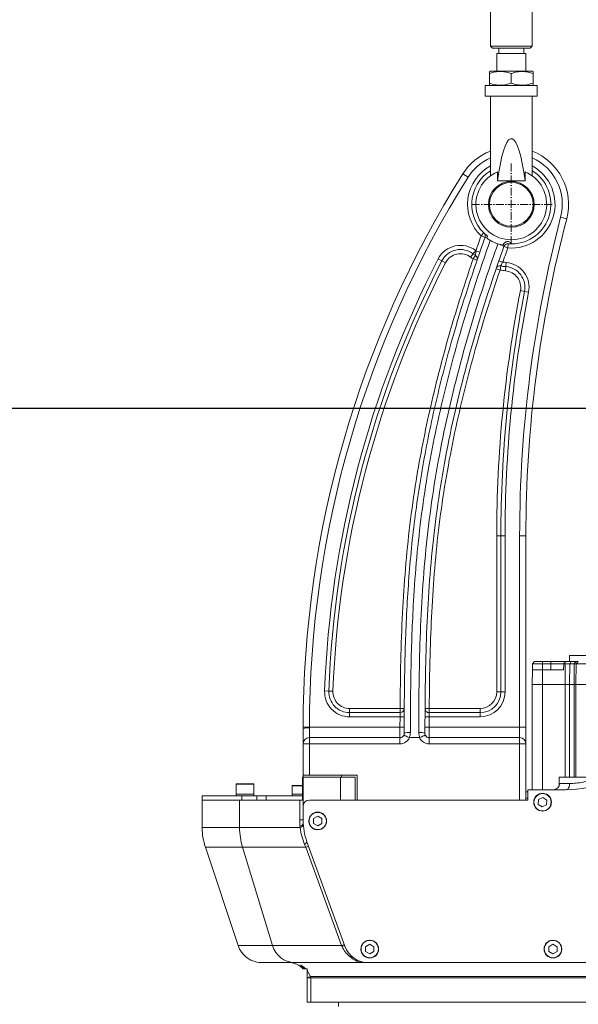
# Model space of a CAD drawing. Header units: millimetres. Extents: x -46 to 5160, y -5105 to -1541.
# Tile 4 of 104: x 494 to 763, y -3402 to -2929. Entities that reach past the tile are written whole.
import ezdxf

# ---------------------------------------------------------------- set-up
doc = ezdxf.new("R2010")
doc.units = ezdxf.units.MM
doc.header["$LTSCALE"] = 0.3175
doc.linetypes.add('ACAD_ISO10W100', pattern=[18, 12, -3, 0, -3])
for name, color, linetype, lineweight in [('1轮廓实线层', 7, 'Continuous', 18), ('7标注层', 4, 'Continuous', 13), ('中心线', 4, 'ACAD_ISO10W100', 20)]:
    doc.layers.add(name, color=color, linetype=linetype, lineweight=lineweight)
doc.styles.add('标准汉字', font='gbenor.shx', dxfattribs={"bigfont": 'gbcbig.shx'})
doc.dimstyles.new('M1：10', dxfattribs={"dimscale": 10, "dimtxt": 3.5, "dimasz": 2.5, "dimexe": 2, "dimexo": 0, "dimgap": 1.5, "dimtad": 1, "dimdec": 4, "dimdsep": 46, "dimtxsty": '标准汉字', "dimcen": 5, "dimdle": 5, "dimclrd": 1, "dimclre": 1, "dimclrt": 256, "dimadec": 4, "dimazin": 2, "dimtfac": 1, "dimtdec": 4, "dimtmove": 0, "dimatfit": 3, "dimfxl": 1, "dimtolj": 1, "dimarcsym": 0})

# ---------------------------------------------------------------- blocks, each defined once
blk = doc.blocks.new('A$C60CB0801')
at = {"layer": '中心线'}
for p, q in [((0, 19.65), (0, -19.65)), ((19.65, 0), (-19.65, 0))]:
    blk.add_line(p, q, dxfattribs=at)
blk = doc.blocks.new('*D5')
at = {"layer": '7标注层', "color": 1, "lineweight": -2, "ltscale": 12, "transparency": 16777216}
for p, q in [((892.65, -3116.07), (405.91, -3116.07)), ((425.91, -3551.07), (425.91, -3141.07)), ((678.32, -3576.07), (405.91, -3576.07))]:
    blk.add_line(p, q, dxfattribs=at)
at = {"layer": '7标注层', "color": 1, "transparency": 16777216}
for points in [[(430.08, -3141.07), (421.74, -3141.07), (425.91, -3116.07)], [(421.74, -3551.07), (430.08, -3551.07), (425.91, -3576.07)]]:
    blk.add_solid(points, dxfattribs=at)
at = {"layer": 'Defpoints', "color": 0, "transparency": 16777216}
for p in [(425.91, -3116.07), (892.65, -3116.07), (678.32, -3576.07)]:
    blk.add_point(p, dxfattribs=at)
at = {"layer": '7标注层', "transparency": 16777216, "insert": (393.41, -3346.07), "char_height": 35, "attachment_point": 5, "rotation": 90, "style": '标准汉字'}
blk.add_mtext('\\A1;460', dxfattribs=at)
blk = doc.blocks.new('*D6')
at = {"layer": '7标注层', "color": 1, "lineweight": -2, "ltscale": 12, "transparency": 16777216}
for p, q in [((872.99, -2502.07), (405.91, -2502.07)), ((425.91, -2527.07), (425.91, -3091.07)), ((883.28, -3116.07), (405.91, -3116.07))]:
    blk.add_line(p, q, dxfattribs=at)
at = {"layer": '7标注层', "color": 1, "transparency": 16777216}
for points in [[(430.08, -2527.07), (421.74, -2527.07), (425.91, -2502.07)], [(421.74, -3091.07), (430.08, -3091.07), (425.91, -3116.07)]]:
    blk.add_solid(points, dxfattribs=at)
at = {"layer": 'Defpoints', "color": 0, "transparency": 16777216}
for p in [(872.99, -2502.07), (425.91, -3116.07), (883.28, -3116.07)]:
    blk.add_point(p, dxfattribs=at)
at = {"layer": '7标注层', "transparency": 16777216, "insert": (393.41, -2809.07), "char_height": 35, "attachment_point": 5, "rotation": 90, "style": '标准汉字'}
blk.add_mtext('\\A1;614', dxfattribs=at)
blk = doc.blocks.new('*D15')
at = {"layer": '7标注层', "color": 1, "lineweight": -2, "ltscale": 12, "transparency": 16777216}
blk.add_arc((960.65, -3116.07), 402.44, 93.5599, 118.4401, dxfattribs=at)
at = {"layer": '7标注层', "color": 1, "transparency": 16777216}
for points in [[(935.79, -2718.57), (935.53, -2710.24), (960.65, -2713.63)], [(766.9, -2758.6), (771.09, -2765.8), (747.39, -2774.78)]]:
    blk.add_solid(points, dxfattribs=at)
at = {"layer": 'Defpoints', "color": 0, "transparency": 16777216}
for p in [(960.65, -2413.51), (635.28, -2595.36), (886.16, -2720.58), (960.65, -3116.07), (960.65, -3228.32)]:
    blk.add_point(p, dxfattribs=at)
at = {"layer": '7标注层', "transparency": 16777216, "insert": (816.47, -2705.72), "char_height": 35, "attachment_point": 5, "rotation": 19.3597, "style": '标准汉字'}
blk.add_mtext('\\A1;32%%d', dxfattribs=at)

msp = doc.modelspace()

# ---------------------------------------------------------------- linework, layer by layer
at = {"layer": '1轮廓实线层', "linetype": 'Continuous', "ltscale": 12}
for p, q in [((720.65043, -2480.08683), (720.65043, -2942.08683)), ((740.65043, -2942.08683), (740.65043, -2480.08683)), ((720.65043, -2942.08683), (721.65043, -2943.08683)), ((720.65043, -2942.08683), (730.65043, -2942.08683)), ((730.65043, -2943.08683), (721.65043, -2943.08683)), ((724.65043, -2943.08683), (724.65043, -2945.58683)), ((730.65043, -2942.08683), (740.65043, -2942.08683)), ((739.65043, -2943.08683), (730.65043, -2943.08683)), ((736.65043, -2945.58683), (736.65043, -2943.08683)), ((739.65043, -2943.08683), (740.65043, -2942.08683)), ((723.65043, -2945.58683), (723.65043, -2954.08683)), ((723.65043, -2945.58683), (730.65043, -2945.58683)), ((730.65043, -2945.58683), (737.65043, -2945.58683)), ((737.65043, -2954.08683), (737.65043, -2945.58683)), ((720.52543, -2954.08683), (720.15043, -2954.30334)), ((720.15043, -2954.24344), (720.15043, -2955.24116)), ((720.15043, -2955.24116), (720.15043, -2959.9325)), ((740.77543, -2954.08683), (720.52543, -2954.08683)), ((730.65043, -2959.9325), (730.65043, -2955.24116)), ((741.15043, -2954.30334), (740.77543, -2954.08683)), ((741.15043, -2954.3367), (741.15043, -2955.24116)), ((741.15043, -2955.24116), (741.15043, -2959.9325)), ((718.15043, -2961.08683), (718.15043, -2966.08683)), ((743.15043, -2961.08683), (718.15043, -2961.08683)), ((720.15043, -2959.9325), (720.15043, -2960.93022)), ((720.15043, -2960.87032), (720.52543, -2961.08683)), ((740.77543, -2961.08683), (741.15043, -2960.87032)), ((741.15043, -2959.9325), (741.15043, -2960.83696)), ((743.15043, -2966.08683), (743.15043, -2961.08683)), ((718.15043, -2966.08683), (743.15043, -2966.08683)), ((720.65043, -2966.08683), (720.65043, -3004.3391)), ((740.65043, -3004.3391), (740.65043, -2966.08683)), ((731.07008, -2986.57077), (730.23077, -2986.57077)), ((707.37, -3003.4488), (709.90969, -3005.04568)), ((724.03605, -3002.42637), (724.03605, -3006.74683)), ((737.26481, -3006.74683), (737.26481, -3002.42637)), ((724.03605, -3006.74683), (737.26481, -3006.74683)), ((757.25202, -3025.05857), (754.35003, -3024.29802)), ((716.12866, -3033.25648), (717.51168, -3031.81175)), ((716.12866, -3033.25648), (718.01162, -3033.93063)), ((718.98993, -3033.95624), (718.84456, -3034.2306)), ((719.26586, -3033.29839), (718.98993, -3033.95624)), ((728.93729, -3039.01684), (727.05346, -3038.34514)), ((728.93729, -3039.01684), (729.10045, -3037.0235)), ((712.31799, -3041.83387), (711.09583, -3043.417)), ((713.41648, -3042.64271), (712.26755, -3044.27977)), ((712.31799, -3041.83387), (713.54015, -3040.25073)), ((713.63376, -3040.32268), (715.5226, -3040.98015)), ((697.32761, -3045.15027), (695.5517, -3044.23042)), ((699.10353, -3046.07013), (697.32761, -3045.15027)), ((714.1597, -3044.92767), (712.26755, -3044.27977)), ((726.55645, -3045.78591), (724.66688, -3045.13052)), ((725.2355, -3049.62535), (725.57393, -3047.6542)), ((728.05168, -3047.97406), (727.87843, -3049.96654)), ((728.05168, -3047.97406), (728.22493, -3045.98158)), ((725.2355, -3049.62535), (723.34267, -3048.97945)), ((736.99998, -3059.8534), (735.03707, -3059.47001)), ((736.99998, -3059.8534), (738.96289, -3060.23678)), ((725.65043, -3177.16935), (723.65043, -3177.16935)), ((723.65043, -3252.06642), (723.65043, -3177.16935)), ((725.65043, -3177.16935), (727.65043, -3177.16935)), ((725.65043, -3252.06642), (725.65043, -3177.16935)), ((727.65043, -3177.16935), (727.65043, -3252.06642)), ((737.65043, -3177.16935), (734.65043, -3177.16935)), ((734.65043, -3269.06642), (734.65043, -3177.16935)), ((737.65043, -3177.16935), (737.65043, -3269.06642)), ((758.65046, -3234.56642), (758.65046, -3237.59142)), ((740.77261, -3241.56642), (740.6505, -3248.56241)), ((740.82498, -3238.5663), (740.77261, -3241.56642)), ((741.84245, -3237.56645), (740.82501, -3238.5663)), ((749.65043, -3237.56642), (745.65043, -3237.56642)), ((745.65043, -3237.56643), (745.65043, -3238.56627)), ((745.65043, -3238.56627), (749.65043, -3238.56627)), ((745.65043, -3238.5663), (745.65043, -3241.56642)), ((745.65043, -3241.56642), (745.65043, -3248.56241)), ((755.77261, -3241.56642), (745.65043, -3241.56642)), ((749.65043, -3237.56642), (749.65043, -3238.56627)), ((749.65043, -3238.56627), (749.65043, -3241.56642)), ((755.82498, -3238.56626), (755.77261, -3241.56642)), ((755.88243, -3238.50981), (755.82498, -3238.56626)), ((756.84243, -3237.56641), (755.88243, -3238.5098)), ((756.48391, -3238.56626), (755.88243, -3238.5098)), ((756.48391, -3248.56667), (756.48391, -3238.56625)), ((758.6052, -3248.56667), (758.72862, -3238.56625)), ((758.72865, -3238.56625), (759.44809, -3237.5664)), ((760.89518, -3238.56627), (758.72865, -3238.56627)), ((761.61462, -3237.56642), (759.4481, -3237.56642)), ((760.89515, -3238.56626), (760.77172, -3248.56667)), ((761.61463, -3237.56641), (760.89518, -3238.56626)), ((761.82498, -3238.56627), (761.6505, -3248.56241)), ((762.84243, -3237.56642), (761.82498, -3238.56627)), ((642.97865, -3251.69972), (640.97999, -3251.62638)), ((644.9773, -3251.77306), (642.97865, -3251.69972)), ((740.6505, -3248.56442), (740.6505, -3299.06642)), ((756.48391, -3248.56667), (745.65043, -3248.56442)), ((745.65043, -3248.56442), (745.65043, -3299.06642)), ((756.48391, -3293.06642), (756.48391, -3248.56692)), ((758.60519, -3293.06642), (758.60519, -3248.56692)), ((760.77175, -3248.56667), (758.60523, -3248.56667)), ((760.77171, -3248.56692), (760.77171, -3293.06642)), ((761.6505, -3248.56442), (761.6505, -3293.06642)), ((725.65043, -3252.06642), (723.65043, -3252.06642)), ((725.65043, -3252.06642), (727.65043, -3252.06642)), ((652.97192, -3260.06642), (677.20564, -3260.06642)), ((652.97192, -3260.06642), (652.97192, -3262.06642)), ((679.20558, -3260.08096), (677.20564, -3260.06642)), ((677.20564, -3260.06642), (677.20564, -3262.06642)), ((691.20587, -3260.06642), (689.20592, -3260.05176)), ((691.20587, -3260.06642), (715.65043, -3260.06642)), ((691.20587, -3260.06642), (691.20587, -3262.06642)), ((715.65043, -3262.06642), (715.65043, -3260.06642)), ((652.97192, -3262.06642), (652.97192, -3264.06642)), ((652.97192, -3262.06642), (677.20564, -3262.06642)), ((677.18089, -3264.06642), (652.97192, -3264.06642)), ((677.1611, -3269.06642), (677.18089, -3264.06642)), ((679.18087, -3264.0767), (677.18089, -3264.06642)), ((689.18099, -3264.05608), (691.18097, -3264.06642)), ((691.18097, -3264.06642), (691.1611, -3269.06642)), ((715.65043, -3264.06642), (691.18097, -3264.06642)), ((691.20587, -3262.06642), (715.65043, -3262.06642)), ((715.65043, -3262.06642), (715.65043, -3264.06642)), ((630.65043, -3269.59478), (630.65071, -3269.06323)), ((630.65043, -3277.06642), (630.65043, -3269.59478)), ((630.65071, -3269.06323), (633.65071, -3269.06642)), ((633.65071, -3269.06642), (633.65043, -3269.39665)), ((633.65043, -3269.39665), (633.65043, -3274.06642)), ((633.65071, -3269.06642), (677.1611, -3269.06642)), ((679.16109, -3269.0721), (677.1611, -3269.06642)), ((689.16111, -3269.06073), (691.1611, -3269.06642)), ((691.1611, -3269.06642), (734.65043, -3269.06642)), ((734.65043, -3274.06642), (734.65043, -3269.06642)), ((737.65043, -3269.06642), (734.65043, -3269.06642)), ((737.65043, -3269.06642), (737.65043, -3277.06642)), ((633.65043, -3277.06642), (633.65043, -3274.06642)), ((633.65043, -3274.06642), (677.15439, -3274.06642)), ((677.15439, -3277.06642), (677.15439, -3274.06642)), ((686.57181, -3274.06642), (681.73697, -3274.06642)), ((691.15439, -3274.06642), (691.15439, -3277.06642)), ((691.15439, -3274.06642), (734.65043, -3274.06642)), ((734.65043, -3274.06642), (734.65043, -3277.06642)), ((630.65043, -3292.06642), (630.65043, -3277.06642)), ((633.65043, -3277.06642), (630.65043, -3277.06642)), ((633.65043, -3277.06642), (633.65043, -3292.06642)), ((677.15439, -3277.06642), (633.65043, -3277.06642)), ((734.65043, -3277.06642), (691.15439, -3277.06642)), ((737.65043, -3277.06642), (734.65043, -3277.06642)), ((734.65043, -3304.06642), (734.65043, -3277.06642)), ((737.65043, -3277.06642), (737.65043, -3304.06642)), ((630.29774, -3293.06642), (630.29774, -3304.06642)), ((630.29774, -3293.06642), (630.38917, -3293.06642)), ((630.38917, -3293.06642), (630.38917, -3304.06642)), ((630.38917, -3293.06642), (630.65043, -3293.06642)), ((633.65043, -3292.06642), (630.65043, -3292.06642)), ((630.65043, -3293.06642), (630.65043, -3292.06642)), ((630.65043, -3307.06642), (630.65043, -3293.06642)), ((630.65043, -3293.06642), (648.65043, -3293.06642)), ((633.65043, -3292.06642), (656.65043, -3292.06642)), ((648.65043, -3304.06642), (648.65043, -3293.06642)), ((648.65043, -3293.06642), (655.65043, -3293.06642)), ((649.15043, -3293.06642), (649.15043, -3292.06642)), ((655.65043, -3293.06642), (655.65043, -3304.06642)), ((656.65043, -3304.06642), (656.65043, -3292.06642)), ((753.65043, -3293.06642), (753.65043, -3296.52038)), ((771.89992, -3293.06642), (753.65043, -3293.06642)), ((598.40043, -3296.36642), (598.40043, -3301.26642)), ((606.90043, -3296.36642), (598.40043, -3296.36642)), ((598.50043, -3296.26642), (606.80043, -3296.26642)), ((606.90043, -3301.26642), (606.90043, -3296.36642)), ((625.40043, -3297.16642), (625.40043, -3302.06642)), ((630.29774, -3297.16642), (625.40043, -3297.16642)), ((625.50043, -3297.06642), (630.29774, -3297.06642)), ((752.17212, -3298.72398), (751.40963, -3299.0157)), ((753.6956, -3296.76903), (753.6702, -3296.52038)), ((753.82474, -3296.06642), (758.68188, -3296.06642)), ((582.15043, -3302.06642), (582.15043, -3304.06642)), ((582.15043, -3302.06642), (601.1884, -3302.06642)), ((598.40043, -3301.26642), (598.40043, -3302.06642)), ((598.40043, -3301.26642), (606.90043, -3301.26642)), ((601.1884, -3302.06642), (601.1884, -3304.06642)), ((601.1884, -3302.06642), (608.36477, -3302.06642)), ((606.90043, -3302.06642), (606.90043, -3301.26642)), ((608.36477, -3304.06642), (608.36477, -3302.06642)), ((608.36477, -3302.06642), (612.93886, -3302.06642)), ((612.93886, -3302.06642), (612.93886, -3304.06642)), ((630.29774, -3302.06642), (612.93886, -3302.06642)), ((625.40043, -3301.26642), (625.40043, -3302.06642)), ((625.40043, -3301.26642), (629.65043, -3301.26642)), ((629.65043, -3301.26642), (630.29774, -3301.26642)), ((737.65043, -3300.06642), (738.65043, -3300.06642)), ((738.65043, -3303.06642), (737.65043, -3303.06642)), ((756.65043, -3299.06642), (738.65043, -3299.06642)), ((738.65043, -3299.06642), (738.65043, -3304.06642)), ((745.7551, -3302.77881), (743.72164, -3303.83196)), ((747.68389, -3304.01327), (745.7551, -3302.77881)), ((582.15043, -3304.06642), (582.15043, -3317.20798)), ((582.15043, -3304.06642), (600.12419, -3304.06642)), ((600.12419, -3304.06642), (600.12584, -3317.19809)), ((600.12419, -3304.06642), (629.04189, -3304.06642)), ((629.04189, -3313.58508), (629.04189, -3304.06642)), ((630.38917, -3304.06642), (629.04189, -3304.06642)), ((630.65043, -3307.06642), (630.65043, -3313.77661)), ((738.65043, -3304.06642), (633.65043, -3304.06642)), ((743.72164, -3303.83196), (743.61696, -3306.11957)), ((743.61696, -3306.11957), (745.54575, -3307.35403)), ((745.54575, -3307.35403), (747.57921, -3306.30087)), ((747.57921, -3306.30087), (747.68389, -3304.01327)), ((637.65043, -3311.77642), (635.66723, -3312.92142)), ((635.66723, -3312.92142), (635.66723, -3315.21142)), ((639.63363, -3312.92142), (637.65043, -3311.77642)), ((639.63363, -3315.21142), (639.63363, -3312.92142)), ((600.12584, -3317.19809), (629.17263, -3317.19809)), ((629.12841, -3316.52477), (629.04189, -3313.58508)), ((630.65043, -3313.58508), (629.04189, -3313.58508)), ((635.66723, -3315.21142), (637.65043, -3316.35642)), ((637.65043, -3316.35642), (639.63363, -3315.21142)), ((583.68993, -3326.68492), (599.41534, -3373.86115)), ((601.54153, -3326.68492), (583.68993, -3326.68492)), ((631.95928, -3326.68492), (601.54153, -3326.68492)), ((601.54153, -3326.68492), (616.00219, -3373.86115)), ((649.13002, -3373.86115), (631.95928, -3326.68492)), ((632.45965, -3324.03721), (650.70673, -3374.17066)), ((599.41534, -3373.86115), (616.00219, -3373.86115)), ((616.00219, -3373.86115), (649.13002, -3373.86115)), ((662.65043, -3373.27642), (660.66723, -3374.42142)), ((660.66723, -3374.42142), (660.66723, -3376.71142)), ((664.63363, -3374.42142), (662.65043, -3373.27642)), ((664.63363, -3376.71142), (664.63363, -3374.42142)), ((750.65043, -3373.27642), (748.66723, -3374.42142)), ((748.66723, -3374.42142), (748.66723, -3376.71142)), ((752.63363, -3374.42142), (750.65043, -3373.27642)), ((752.63363, -3376.71142), (752.63363, -3374.42142)), ((601.05274, -3377.06642), (601.09185, -3377.06642)), ((660.66723, -3376.71142), (662.65043, -3377.85642)), ((662.65043, -3377.85642), (664.63363, -3376.71142)), ((748.66723, -3376.71142), (750.65043, -3377.85642)), ((750.65043, -3377.85642), (752.63363, -3376.71142)), ((626.47079, -3382.06642), (610.8406, -3382.06642)), ((660.36559, -3382.06642), (626.47079, -3382.06642)), ((661.98304, -3382.06642), (840.58055, -3382.06642)), ((629.88411, -3384.19836), (629.88821, -3384.21382)), ((632.65043, -3385.06642), (631.92082, -3385.06642)), ((632.65043, -3385.89465), (632.65043, -3385.06642)), ((632.65043, -3385.89465), (634.21242, -3388.72222)), ((632.65043, -3385.89465), (632.65043, -3389.28017)), ((632.65043, -3389.28017), (634.21242, -3388.72222)), ((634.21242, -3388.72222), (848.28015, -3388.72222)), ((632.65043, -3389.39106), (632.65043, -3389.28017)), ((634.32682, -3389.39106), (632.65043, -3389.39106)), ((632.65043, -3401.06642), (632.65043, -3389.39106)), ((848.2517, -3389.39106), (634.32682, -3389.39106)), ((634.32682, -3389.39106), (634.32682, -3401.06642)), ((634.32682, -3401.06642), (632.65043, -3401.06642)), ((848.74295, -3401.06642), (634.32682, -3401.06642)), ((647.65043, -3401.06642), (647.65043, -3403.06642))]:
    msp.add_line(p, q, dxfattribs=at)
at = {"layer": '1轮廓实线层', "linetype": 'Continuous', "lineweight": 0, "ltscale": 12}
for points in [[(758.68188, -3296.06642), (758.64841, -3296.65169), (758.54927, -3297.21447), (758.38828, -3297.73313), (758.17163, -3298.18774), (757.90763, -3298.56083), (757.60644, -3298.83806), (757.27962, -3299.00877), (756.98772, -3299.06528)], [(637.65043, -3309.81642), (636.47792, -3309.98136), (635.32591, -3310.50845)], [(662.65043, -3371.31642), (661.47792, -3371.48136), (660.32591, -3372.00845)], [(750.65043, -3371.31642), (749.47792, -3371.48136), (748.32591, -3372.00845)]]:
    msp.add_lwpolyline(points, dxfattribs=at)
at = {"layer": '1轮廓实线层', "linetype": 'Continuous', "ltscale": 12}
for centre, radius in [((730.65043, -3018.08683), 11), ((730.65043, -3018.08683), 10.5), ((745.65043, -3305.06642), 4.25), ((745.65043, -3305.06642), 4.15), ((637.65043, -3314.06642), 4.25), ((637.65043, -3314.06642), 4.15), ((662.65043, -3375.56642), 4.25), ((662.65043, -3375.56642), 4.15), ((750.65043, -3375.56642), 4.25), ((750.65043, -3375.56642), 4.15)]:
    msp.add_circle(centre, radius, dxfattribs=at)
at = {"layer": '1轮廓实线层', "linetype": 'Continuous', "lineweight": 0, "ltscale": 12}
for centre, radius, start, end in [((730.65043, -3018.08683), 27.5, 111.3236863, 147.8395553), ((730.65043, -3018.08683), 24.5, 114.0895061, 147.8395553), ((730.65043, -3018.08683), 27.5, 345.3142144, 68.6763137), ((730.65043, -3018.08683), 24.5, 345.3142144, 65.9104939), ((730.65043, -3018.08683), 21, 118.4368901, 226.2500231), ((730.65043, -3018.08683), 21, 265.3207251, 61.5631099), ((1130.65043, -3269.59478), 500, 147.8395553, 179.9390886), ((1130.65043, -3269.59478), 497, 147.8395553, 179.9390886), ((730.65043, -3018.08683), 19, 121.7568639, 233.1882392), ((730.65043, -3018.08683), 17, 112.8973333, 67.1026667), ((730.65043, -3018.08683), 19, 270.9192448, 58.2431361), ((1337.65043, -3177.16935), 603, 165.31421439, 180), ((1337.65043, -3177.16935), 600, 165.31421439, 180), ((716.12866, -3033.25648), 2, 340.3012626, 46.2500231), ((718.46954, -3035.13623), 1.28964, 66.2018311, 110.7982788), ((706.20718, -3049.74954), 12, 52.3322756, 152.6175853), ((730.65043, -3018.08683), 20, 239.6134084, 251.1356896), ((725.06874, -3039.91485), 2.53043, 38.340474, 76.0243335), ((728.93729, -3039.01684), 2, 85.3207251, 160.3758771), ((706.20718, -3049.74954), 10, 52.3322756, 152.6175853), ((706.20718, -3049.74954), 8, 52.3322756, 152.6175853), ((730.65043, -3018.08683), 32, 232.3322756, 234.9378405), ((730.65043, -3018.08683), 30, 232.3322756, 234.9378405), ((712.26755, -3044.27977), 2, 341.0979264, 54.9378405), ((730.65043, -3018.08683), 28, 232.3322756, 232.5738667), ((1130.65043, -3269.59478), 490, 152.6175853, 177.8984803), ((1130.65043, -3269.59478), 488, 152.6175853, 177.8984803), ((1130.65043, -3269.59478), 486, 152.6175853, 177.8984803), ((725.2355, -3049.62535), 2, 80.2577273, 149.5264276), ((730.65043, -3018.08683), 30, 260.2577273, 265.0305217), ((730.65043, -3018.08683), 28, 261.5924391, 265.0305217), ((727.18543, -3057.93647), 10, 348.9484127, 85.0305217), ((727.18543, -3057.93647), 12, 348.9484127, 85.0305217), ((730.65043, -3018.08683), 32, 260.2577273, 265.0305217), ((727.18543, -3057.93647), 8, 348.9484127, 85.0305217), ((1337.65043, -3177.16935), 614, 168.94841273, 180), ((1337.65043, -3177.16935), 612, 168.94841273, 180), ((1337.65043, -3177.16935), 610, 168.94841273, 180), ((652.97192, -3252.06642), 12, 177.8984803, 270), ((652.97192, -3252.06642), 10, 177.8984803, 270), ((652.97192, -3252.06642), 8, 177.8984803, 270), ((715.65043, -3252.06642), 10, 270, 0), ((715.65043, -3252.06642), 12, 270, 0), ((715.65043, -3252.06642), 8, 270, 0), ((677.20564, -3260.06642), 2, 270, 359.5834242), ((691.20587, -3260.06642), 2, 179.5801959, 270), ((632.9037, -3280.90109), 11.52865, 86.2862644, 101.2709948), ((633.65043, -3277.06642), 3, 90, 180), ((677.15439, -3272.06642), 2, 270, 333.573196), ((677.15439, -3272.06642), 5, 270, 336.4218215), ((677.15439, -3272.06642), 2, 333.573196, 359.905232), ((681.41257, -3276.98199), 5.40645, 82.1136062, 114.6883588), ((677.15439, -3271.6184), 5, 331.2606798, 359.905232), ((691.15439, -3271.6184), 5, 179.9052277, 208.7393202), ((686.87912, -3276.97113), 5.40976, 65.1283988, 97.6988254), ((691.15439, -3272.06642), 5, 203.5781785, 270), ((691.15439, -3272.06642), 2, 179.9052277, 206.426804), ((691.15439, -3272.06642), 2, 206.426804, 270), ((734.65043, -3277.06642), 3, 0, 90), ((756.65043, -3249.06642), 50, 270, 318.9246511), ((598.50043, -3296.36642), 0.1, 90, 180), ((606.80043, -3296.36642), 0.1, 0, 90), ((625.50043, -3297.16642), 0.1, 90, 180), ((750.84637, -3296.08805), 2.97845, 270.4222407, 0.4161072), ((745.65043, -3305.06642), 4.25, 123.1576196, 207.3800743), ((745.65043, -3305.06642), 4.25, 27.3800743, 123.1576196), ((633.65043, -3307.06642), 3, 90, 180), ((637.65043, -3314.06642), 4.25, 123.1576196, 270), ((612.15043, -3317.19809), 30, 179.9978999, 198.4349488), ((632.5199, -3317.21309), 32.39406, 179.9734614, 197.0013368), ((628.74173, -3314.28976), 2.26822, 279.8155771, 329.5246423), ((679.04189, -3313.58463), 50, 183.3710978, 184.1443333), ((628.57201, -3314.92105), 2.35493, 284.7765746, 336.0433842), ((660.65043, -3313.77661), 30, 180, 200), ((629.84494, -3322.82353), 2.90329, 301.8150116, 334.6934283), ((607.63442, -3260.6868), 70.33812, 290.2323214, 291.3531118), ((610.79954, -3370.06642), 12, 198.4349488, 215.6853347), ((626.76836, -3370.90601), 11.16437, 195.3487649, 268.4727055), ((624.80516, -3307.86303), 70.33812, 290.2323214, 291.3531118), ((650.18857, -3377.79788), 3.74294, 82.5137426, 104.2840359), ((661.98304, -3370.06642), 12, 200, 270), ((662.65043, -3375.56642), 4.25, 123.1576196, 270), ((750.65043, -3375.56642), 4.25, 123.1576196, 270), ((660.43246, -3371.52758), 10.53906, 226.1476744, 269.6364679), ((623.65043, -3392.06642), 10, 51.4955638, 53.3401363), ((628.65044, -3385.81965), 1.99999, 22.0974926, 52.6157411), ((632.3149, -3389.39096), 2.01192, 359.9971197, 19.4138192)]:
    msp.add_arc(centre, radius, start, end, dxfattribs=at)
at = {"layer": '1轮廓实线层', "linetype": 'Continuous', "ltscale": 12}
for centre, major_axis, ratio, start_param, end_param in [((730.65043, -3067.48904), (0, 80.98962), 0.123472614, 0.041977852, 0.722734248), ((730.65043, -3024.78826), (0, 38.25119), 0.261429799, 6.241207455, 6.325163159), ((730.65043, -3067.48904), (0, 80.98962), 0.123472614, 5.560451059, 6.241207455), ((608.75673, -3317.19809), (-23.07921, 28.46155), 0.410918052, 4.068999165, 4.117615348), ((627.99923, -3370.06642), (21.51526, -7.88947), 0.420256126, 0.36837108, 0.395686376), ((662.05292, -3370.06642), (13.60854, 0), 0.881799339, 3.490658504, 3.997394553)]:
    msp.add_ellipse(centre, major_axis=major_axis, ratio=ratio, start_param=start_param, end_param=end_param, dxfattribs=at)
for points, knots in [([(720.15043, -2955.24116), (721.06178, -2954.97028), (722.90426, -2954.42264), (725.63408, -2954.22234), (728.24353, -2954.51641), (729.84324, -2954.9981), (730.65043, -2955.24116)], [0, 0, 0, 0, 45677.347656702, 92345.276348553, 132114.400840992, 172619.040691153, 172619.040691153, 172619.040691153, 172619.040691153]), ([(730.65043, -2955.24116), (731.56178, -2954.97028), (733.40426, -2954.42264), (736.13408, -2954.22234), (738.74353, -2954.51641), (740.34324, -2954.9981), (741.15043, -2955.24116)], [0, 0, 0, 0, 45659.457312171, 92309.107684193, 132062.655154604, 172551.429864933, 172551.429864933, 172551.429864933, 172551.429864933]), ([(720.15043, -2959.9325), (721.06178, -2960.20338), (722.90426, -2960.75102), (725.63408, -2960.95132), (728.24353, -2960.65725), (729.84324, -2960.17555), (730.65043, -2959.9325)], [0, 0, 0, 0, 45659.792771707, 92309.785878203, 132063.62603398, 172552.698860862, 172552.698860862, 172552.698860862, 172552.698860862]), ([(730.65043, -2959.9325), (731.56178, -2960.20338), (733.40426, -2960.75102), (736.13408, -2960.95132), (738.74353, -2960.65725), (740.34324, -2960.17555), (741.15043, -2959.9325)], [0, 0, 0, 0, 45641.901073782, 92273.614474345, 132011.877167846, 172485.08443301, 172485.08443301, 172485.08443301, 172485.08443301]), ([(679.15439, -3272.06973), (679.20754, -3261.52899), (679.31387, -3240.44102), (680.26943, -3214.07547), (681.71239, -3193.0006), (683.22575, -3177.19182), (685.2242, -3161.41894), (687.69712, -3145.71389), (690.63619, -3130.10662), (694.00364, -3114.58889), (697.77273, -3099.14673), (702.82371, -3080.48589), (709.39471, -3058.68082), (715.13818, -3042.18395), (718.01162, -3033.93063)], [0, 0, 0, 0, 61011.045429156, 122059.678959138, 152658.863966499, 183256.87752325, 213951.703392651, 244646.522425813, 275234.042602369, 305822.099682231, 336493.810486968, 367165.861715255, 417623.292874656, 468140.544767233, 468140.544767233, 468140.544767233, 468140.544767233]), ([(713.63376, -3040.32268), (713.97452, -3039.34667), (714.79788, -3036.98835), (715.63688, -3034.63555), (716.12866, -3033.25648)], [0, 0, 0, 0, 40086.839868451, 96861.275008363, 96861.275008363, 96861.275008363, 96861.275008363]), ([(718.84456, -3034.2306), (719.07324, -3034.39537), (719.54968, -3034.73864), (720.19712, -3035.13392), (720.53379, -3035.33947)], [0, 0, 0, 0, 46491.688741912, 96858.580498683, 96858.580498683, 96858.580498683, 96858.580498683]), ([(720.53379, -3035.33947), (717.7298, -3043.41707), (712.12194, -3059.57195), (705.16622, -3082.67684), (699.33995, -3104.51558), (694.5995, -3125.05577), (690.59203, -3145.74836), (687.4396, -3166.58676), (685.11942, -3187.53237), (683.31851, -3212.03276), (682.31767, -3240.07695), (682.20882, -3261.10959), (682.15439, -3271.62667)], [0, 0, 0, 0, 42010.738548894, 84019.794886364, 118560.392270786, 153109.303283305, 187645.939356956, 222184.303243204, 256737.377174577, 291280.628983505, 343012.458186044, 394751.806324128, 394751.806324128, 394751.806324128, 394751.806324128]), ([(686.1544, -3271.61013), (686.18529, -3264.03842), (686.24709, -3248.89482), (686.78022, -3226.18562), (687.8593, -3203.47996), (689.77539, -3180.80905), (692.63472, -3158.22007), (696.46888, -3135.77648), (701.26098, -3113.5193), (706.86476, -3091.452), (712.71256, -3071.37715), (718.50956, -3053.23418), (722.29242, -3042.41979), (724.18387, -3037.01257)], [0, 0, 0, 0, 40335.407179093, 80671.764289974, 120998.953886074, 161407.624826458, 201832.022096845, 242237.090401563, 282623.578120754, 323025.444427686, 363417.130185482, 393895.082470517, 424373.383616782, 424373.383616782, 424373.383616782, 424373.383616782]), ([(727.05346, -3038.34514), (725.16132, -3043.75197), (721.37707, -3054.56558), (715.59025, -3072.67398), (709.76228, -3092.67993), (704.18454, -3114.64307), (699.41607, -3136.78903), (695.60225, -3159.11417), (692.75906, -3181.57781), (690.85215, -3204.14352), (689.77757, -3226.76484), (689.2466, -3249.41057), (689.18513, -3264.51232), (689.15439, -3272.06311)], [0, 0, 0, 0, 30681.434139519, 61362.511883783, 101833.779332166, 142315.236077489, 182781.272504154, 223233.305372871, 263704.696644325, 304160.358139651, 344643.513431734, 385135.88445459, 425627.309294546, 425627.309294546, 425627.309294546, 425627.309294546]), ([(724.18387, -3037.01257), (724.49938, -3037.11561), (725.01927, -3037.28539), (725.49346, -3037.41024), (725.67987, -3037.45932)], [0, 0, 0, 0, 58761.743369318, 96823.248584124, 96823.248584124, 96823.248584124, 96823.248584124]), ([(725.67987, -3037.45932), (725.97299, -3037.53041), (726.32382, -3037.6155), (726.59007, -3037.67034), (726.63386, -3037.67936)], [0, 0, 0, 0, 80893.645874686, 96816.451584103, 96816.451584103, 96816.451584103, 96816.451584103]), ([(728.93729, -3039.01684), (728.49704, -3040.25609), (727.69636, -3042.50996), (726.9103, -3044.76898), (726.55645, -3045.78591)], [0, 0, 0, 0, 53214.840501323, 96783.498541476, 96783.498541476, 96783.498541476, 96783.498541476]), ([(726.63386, -3037.67936), (726.75153, -3037.41344), (726.98705, -3036.8812), (727.64256, -3036.29123), (728.42452, -3035.96273), (729.24514, -3035.9302), (730.006, -3036.17012), (730.58808, -3036.58491), (730.84948, -3036.94051), (730.95525, -3037.08438)], [0, 0, 0, 0, 43965.162071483, 87996.764082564, 130670.517390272, 171119.930992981, 210538.831663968, 250499.294328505, 277655.623456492, 277655.623456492, 277655.623456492, 277655.623456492]), ([(730.95525, -3037.08438), (730.62277, -3037.08455), (730.12204, -3037.0848), (729.54688, -3037.05611), (729.25313, -3037.03598), (729.10264, -3037.02368), (729.10045, -3037.0235)], [0, 0, 0, 0, 85000.034357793, 128015.592651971, 171042.858059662, 171680.829751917, 171680.829751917, 171680.829751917, 171680.829751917]), ([(713.41648, -3042.64271), (713.4173, -3042.63556), (713.41971, -3042.61458), (713.44735, -3042.3725), (713.50285, -3041.85228), (713.57202, -3041.13595), (713.61295, -3040.59675), (713.63376, -3040.32268)], [0, 0, 0, 0, 21149.81881646, 62111.430518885, 106334.413954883, 153776.272196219, 202815.131459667, 202815.131459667, 202815.131459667, 202815.131459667]), ([(677.20564, -3260.06642), (677.29068, -3252.42346), (677.46076, -3237.13798), (678.25755, -3214.7732), (679.67056, -3192.99116), (681.79647, -3171.82275), (684.6146, -3151.74133), (688.03962, -3132.77), (691.8554, -3114.891), (696.95592, -3094.11165), (703.57109, -3070.50248), (709.36868, -3053.02083), (712.26755, -3044.27977)], [0, 0, 0, 0, 41071.972275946, 82141.531626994, 120239.501217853, 158347.096735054, 196437.918379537, 229174.494953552, 261920.39719494, 294659.741104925, 344138.692836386, 393620.32973536, 393620.32973536, 393620.32973536, 393620.32973536]), ([(725.57393, -3047.6542), (725.58405, -3047.6338), (725.60437, -3047.59287), (725.76377, -3047.27512), (726.00364, -3046.80838), (726.28177, -3046.28288), (726.47566, -3045.93209), (726.55645, -3045.78591)], [0, 0, 0, 0, 41912.184821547, 84108.13043895, 127043.314184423, 171149.112710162, 202655.403903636, 202655.403903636, 202655.403903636, 202655.403903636]), ([(725.2355, -3049.62535), (723.02775, -3056.2583), (718.61186, -3069.52538), (712.70092, -3089.65122), (707.38201, -3109.94572), (702.76752, -3130.41998), (698.90979, -3151.05571), (695.87116, -3171.8264), (693.72856, -3192.7062), (692.34645, -3213.64751), (691.48119, -3236.10697), (691.30334, -3251.58405), (691.20587, -3260.06642)], [0, 0, 0, 0, 38604.102333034, 77215.176454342, 115815.744804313, 154449.629619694, 193095.431809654, 231724.600427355, 270343.246473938, 308977.908773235, 347607.537430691, 394453.122564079, 394453.122564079, 394453.122564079, 394453.122564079]), ([(677.20564, -3262.06642), (677.20531, -3262.08853), (677.20467, -3262.13274), (677.19978, -3262.47755), (677.1931, -3262.98503), (677.18637, -3263.54738), (677.18245, -3263.91897), (677.18089, -3264.06642)], [0, 0, 0, 0, 42985.663078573, 85971.944893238, 128959.612530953, 171948.656771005, 200228.916471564, 200228.916471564, 200228.916471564, 200228.916471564]), ([(691.20587, -3262.06642), (691.20573, -3262.07612), (691.20537, -3262.10056), (691.20189, -3262.34021), (691.19573, -3262.79251), (691.18822, -3263.39187), (691.18338, -3263.84157), (691.18097, -3264.06642)], [0, 0, 0, 0, 28258.798904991, 71223.259708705, 114189.215871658, 157155.790596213, 200122.39229537, 200122.39229537, 200122.39229537, 200122.39229537]), ([(677.15439, -3274.06642), (677.15445, -3274.01115), (677.15455, -3273.9006), (677.15546, -3273.03856), (677.15699, -3271.76982), (677.15895, -3270.36396), (677.16049, -3269.43502), (677.1611, -3269.06642)], [0, 0, 0, 0, 42960.204149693, 85920.398403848, 128880.584401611, 171840.788602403, 200100.176307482, 200100.176307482, 200100.176307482, 200100.176307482]), ([(691.1611, -3269.06642), (691.16019, -3269.62854), (691.15835, -3270.75278), (691.15638, -3272.25115), (691.15508, -3273.38192), (691.15447, -3273.98107), (691.15441, -3274.04217), (691.15439, -3274.06642)], [0, 0, 0, 0, 42939.309538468, 85878.663136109, 128817.93898802, 171757.138836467, 200002.150420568, 200002.150420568, 200002.150420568, 200002.150420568]), ([(681.53847, -3274.02253), (681.23792, -3273.87747), (680.6368, -3273.58736), (679.85007, -3273.23927), (679.26352, -3273.00703), (679.00162, -3272.93549), (678.95064, -3272.9468), (678.94561, -3272.95613), (678.9454, -3272.95653)], [0, 0, 0, 0, 54386.399849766, 108775.231072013, 163100.156565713, 217502.907455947, 242198.143408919, 243281.159530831, 243281.159530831, 243281.159530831, 243281.159530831]), ([(681.53847, -3274.02253), (681.58566, -3274.04021), (681.65019, -3274.0644), (681.71858, -3274.06599), (681.73697, -3274.06642)], [0, 0, 0, 0, 69835.330834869, 95511.13987413, 95511.13987413, 95511.13987413, 95511.13987413]), ([(686.57181, -3274.06642), (686.62225, -3274.06284), (686.69119, -3274.05794), (686.75356, -3274.03003), (686.77031, -3274.02253)], [0, 0, 0, 0, 69853.394879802, 95492.789662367, 95492.789662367, 95492.789662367, 95492.789662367]), ([(689.36338, -3272.95653), (689.36317, -3272.95613), (689.35815, -3272.9468), (689.30716, -3272.93549), (689.04526, -3273.00703), (688.45871, -3273.23927), (687.67199, -3273.58736), (687.07086, -3273.87747), (686.77031, -3274.02253)], [0, 0, 0, 0, 1082.642609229, 25769.361621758, 80153.349986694, 134459.53979567, 188829.613293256, 243197.256256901, 243197.256256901, 243197.256256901, 243197.256256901]), ([(758.68188, -3296.06642), (759.67922, -3296.04042), (761.67199, -3295.98848), (765.15159, -3295.43244), (768.71656, -3294.45078), (770.81343, -3293.5389), (771.89992, -3293.06642)], [0, 0, 0, 0, 40473.385174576, 80869.821364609, 123148.281932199, 168611.082488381, 168611.082488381, 168611.082488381, 168611.082488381]), ([(753.6702, -3296.52038), (753.66355, -3296.46521), (753.62181, -3296.11862), (753.73205, -3296.09026), (753.82474, -3296.06642)], [0, 0, 0, 0, 15141.887291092, 95110.271295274, 95110.271295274, 95110.271295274, 95110.271295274]), ([(600.12584, -3317.19809), (598.26143, -3317.19808), (594.5326, -3317.19808), (590.12125, -3317.19806), (586.61086, -3317.19805), (584.06224, -3317.19804), (582.60649, -3317.19803), (582.0035, -3317.19802), (582.16744, -3317.19801), (582.17584, -3317.19801)], [0, 0, 0, 0, 45284.180318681, 90568.360637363, 135852.540956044, 181136.721387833, 226420.901819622, 271705.082251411, 274152.823994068, 274152.823994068, 274152.823994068, 274152.823994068]), ([(631.37549, -3325.29062), (630.86585, -3323.99472), (629.83655, -3321.3774), (629.39537, -3318.60022), (629.17263, -3317.19809)], [0, 0, 0, 0, 47238.733296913, 95407.904323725, 95407.904323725, 95407.904323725, 95407.904323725]), ([(601.09185, -3377.06642), (601.16065, -3377.16034), (601.72597, -3377.93197), (603.32253, -3379.61381), (606.40244, -3381.46208), (609.22819, -3382.04894), (610.70599, -3382.06496), (610.8406, -3382.06642)], [0, 0, 0, 0, 6140.954690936, 50454.513393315, 121315.040558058, 192175.225512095, 199276.728999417, 199276.728999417, 199276.728999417, 199276.728999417]), ([(654.26012, -3379.19178), (654.25907, -3379.1909), (654.20134, -3379.14248), (653.95371, -3379.08191), (653.45382, -3379.09911), (653.13678, -3379.12707), (653.13098, -3379.12758)], [0, 0, 0, 0, 1511.239899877, 83186.913829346, 166846.193241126, 168403.858412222, 168403.858412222, 168403.858412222, 168403.858412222]), ([(629.61817, -3384.04202), (629.62837, -3384.04973), (629.68229, -3384.09044), (629.45009, -3383.91242), (628.95115, -3383.56536), (628.07557, -3383.05871), (626.92829, -3382.56329), (626.04016, -3382.35215), (625.65043, -3382.25949)], [0, 0, 0, 0, 9426.934304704, 49819.873427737, 91542.984146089, 141112.16068018, 197734.343772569, 242010.280132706, 242010.280132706, 242010.280132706, 242010.280132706]), ([(629.61271, -3383.31687), (629.61598, -3383.31879), (629.89392, -3383.48133), (630.47889, -3383.91003), (631.03194, -3384.53823), (631.29208, -3384.97768), (631.34462, -3385.06642)], [0, 0, 0, 0, 778.544431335, 66157.327166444, 147835.771534, 168504.322540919, 168504.322540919, 168504.322540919, 168504.322540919]), ([(630.64214, -3385.06642), (630.59696, -3384.82381), (630.49867, -3384.29598), (630.11227, -3383.72498), (629.77969, -3383.42844), (629.61514, -3383.3185), (629.61271, -3383.31687)], [0, 0, 0, 0, 53595.683463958, 116607.715183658, 167738.880864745, 168505.259642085, 168505.259642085, 168505.259642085, 168505.259642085]), ([(629.61271, -3383.31687), (629.76228, -3383.40186), (630.60378, -3383.88), (631.32653, -3384.53107), (631.92082, -3385.06642)], [0, 0, 0, 0, 16888.460226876, 95017.11056503, 95017.11056503, 95017.11056503, 95017.11056503]), ([(629.88821, -3384.21382), (629.89213, -3384.22864), (629.9117, -3384.30265), (629.83589, -3384.00949), (629.72319, -3383.62543), (629.63116, -3383.36839), (629.61271, -3383.31687)], [0, 0, 0, 0, 16860.205563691, 84188.665529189, 151608.767469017, 168506.757438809, 168506.757438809, 168506.757438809, 168506.757438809]), ([(630.64214, -3385.06642), (630.67501, -3385.06642), (630.72966, -3385.06642), (631.05313, -3385.06642), (631.27842, -3385.06642), (631.34462, -3385.06642)], [0, 0, 0, 0, 64750.284210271, 107662.094137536, 125516.309995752, 125516.309995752, 125516.309995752, 125516.309995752]), ([(631.92082, -3385.06642), (631.87912, -3385.06642), (631.79592, -3385.06642), (631.53734, -3385.06642), (631.37436, -3385.06642), (631.34462, -3385.06642)], [0, 0, 0, 0, 56615.712895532, 112939.953437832, 125513.17040438, 125513.17040438, 125513.17040438, 125513.17040438])]:
    msp.add_open_spline(points, degree=3, knots=knots, dxfattribs=at)
for points in [[(758.65046, -3234.56642), (758.72806, -3234.56642), (758.88327, -3234.56642), (760.13176, -3234.56642), (762.10135, -3234.56642), (764.83154, -3234.56642), (768.25602, -3234.56642), (772.32143, -3234.56642), (776.95682, -3234.56642), (782.08324, -3234.56642), (787.61288, -3234.56642), (793.45115, -3234.56642), (799.49816, -3234.56642), (805.65043, -3234.56642), (811.8027, -3234.56642), (817.8497, -3234.56642), (823.68798, -3234.56642), (829.21762, -3234.56642), (834.34404, -3234.56642), (838.97942, -3234.56642), (843.04484, -3234.56642), (846.46931, -3234.56642), (849.19951, -3234.56642), (851.1691, -3234.56642), (852.41759, -3234.56642), (852.5728, -3234.56642), (852.6504, -3234.56642)], [(740.77261, -3241.56642), (740.84593, -3241.56642), (740.99258, -3241.56642), (742.12057, -3241.56642), (743.7329, -3241.56642), (745.01125, -3241.56642), (745.65043, -3241.56642)], [(745.65043, -3238.5663), (745.01812, -3238.5663), (743.75349, -3238.5663), (742.15846, -3238.5663), (741.04258, -3238.5663), (740.89751, -3238.5663), (740.82498, -3238.5663)], [(745.65043, -3237.56645), (745.15144, -3237.56645), (744.15347, -3237.56645), (742.89476, -3237.56645), (742.01417, -3237.56645), (741.89969, -3237.56645), (741.84245, -3237.56645)], [(756.84244, -3237.56641), (756.73434, -3237.56641), (756.51812, -3237.56641), (754.85497, -3237.56641), (752.47769, -3237.56641), (750.59285, -3237.56641), (749.65043, -3237.56641)], [(755.82498, -3238.56627), (755.73217, -3238.56627), (755.54654, -3238.56627), (754.11868, -3238.56627), (752.07771, -3238.56627), (750.45952, -3238.56627), (749.65043, -3238.56627)], [(758.72862, -3238.56625), (758.57335, -3238.56625), (758.26281, -3238.56625), (757.70554, -3238.56625), (757.10747, -3238.56625), (756.69176, -3238.56625), (756.48391, -3238.56625)], [(759.44809, -3237.5664), (759.06739, -3237.5664), (758.30599, -3237.5664), (757.33028, -3237.5664), (756.84243, -3237.5664)], [(760.89518, -3238.56626), (761.03386, -3238.56626), (761.31123, -3238.56626), (761.59975, -3238.56626), (761.7898, -3238.56626), (761.81326, -3238.56626), (761.82498, -3238.56626)], [(762.84244, -3237.56641), (762.82695, -3237.56641), (762.79597, -3237.56641), (762.54501, -3237.56641), (762.16403, -3237.56641), (761.79776, -3237.56641), (761.61463, -3237.56641)], [(761.82498, -3238.56627), (761.89751, -3238.56627), (762.04258, -3238.56627), (763.15846, -3238.56627), (764.75349, -3238.56627), (766.01811, -3238.56627), (766.65043, -3238.56627)], [(740.6505, -3248.56241), (740.72565, -3248.56241), (740.87597, -3248.56241), (742.0322, -3248.56241), (743.6849, -3248.56241), (744.99525, -3248.56241), (745.65043, -3248.56241)], [(758.60519, -3248.56692), (758.45846, -3248.56692), (758.165, -3248.56692), (757.63836, -3248.56692), (757.07318, -3248.56692), (756.68033, -3248.56692), (756.48391, -3248.56692)], [(760.77171, -3248.56692), (760.90277, -3248.56692), (761.16488, -3248.56692), (761.43753, -3248.56692), (761.61713, -3248.56692), (761.6393, -3248.56692), (761.65038, -3248.56692)], [(761.6505, -3248.56241), (761.72565, -3248.56241), (761.87597, -3248.56241), (763.0322, -3248.56241), (764.6849, -3248.56241), (765.99525, -3248.56241), (766.65043, -3248.56241)]]:
    msp.add_open_spline(points, degree=3, dxfattribs=at)

# ---------------------------------------------------------------- block references
at = {"layer": '7标注层', "ltscale": 12}
msp.add_blockref('A$C60CB0801', (730.65043, -3018.08683), dxfattribs=at)

# ---------------------------------------------------------------- dimensions: what is measured, and where the dimension line sits
dim = msp.add_angular_dim_2l(base=(886.1615, -2720.58389), line1=((635.28, -2595.36489), (960.65043, -3116.06642)), line2=((960.65043, -2413.50594), (960.65043, -3228.31525)), dimstyle='M1：10', override={"dimtad": 1, "dimtih": 0, "dimtoh": 0, "dimsah": 1, "dimtzin": 8}, dxfattribs=at)
dim.commit()
dim.dimension.update_dxf_attribs({"geometry": '*D15', "text_midpoint": (827.24345, -2736.38549), "dimtype": 162})
for p1, p2, angle, picture, middle in [((872.98608, -2502.06642), (883.27696, -3116.06642), 270, '*D6', (393.40951, -2809.06642)), ((678.32231, -3576.06642), (892.65043, -3116.06642), 90, '*D5', (393.40951, -3346.06642))]:
    dim = msp.add_linear_dim(base=(425.90951, -3116.06642), p1=p1, p2=p2, angle=angle, dimstyle='M1：10', override={"dimsah": 1, "dimtzin": 8}, dxfattribs=at)
    dim.commit()
    dim.dimension.update_dxf_attribs({"geometry": picture, "text_midpoint": middle})

doc.saveas('drawing.dxf')
